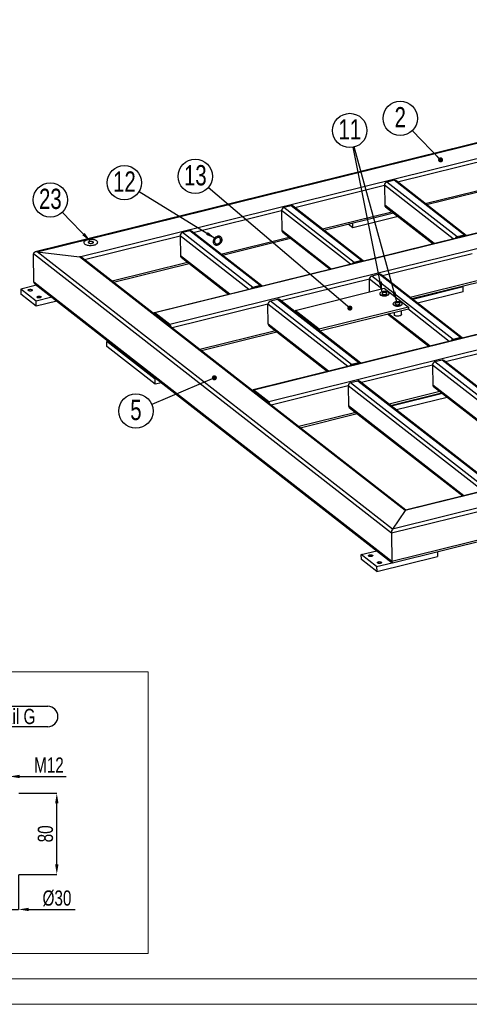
# Model space of a CAD drawing. Header units: millimetres. Extents: x 0 to 841, y 0 to 594.
# Tile 15 of 23: x 365 to 454, y 0 to 194. Entities that reach past the tile are written whole.
import ezdxf

# ---------------------------------------------------------------- set-up
doc = ezdxf.new("R2010")
doc.units = ezdxf.units.MM
doc.header["$PDSIZE"] = -1
for name, color, linetype in [('COTES', 1, 'Continuous'), ('NOTES', 6, 'Continuous'), ('TRAIT-FINS', 9, 'Continuous')]:
    doc.layers.add(name, color=color, linetype=linetype)
doc.layers.add('TRAIT-FORT', color=4, linetype='Continuous', lineweight=25)
doc.styles.add('SLDTEXTSTYLE0', font='TXT', dxfattribs={"width": 0.75})
doc.dimstyles.new('SLDDIMSTYLE5', dxfattribs={"dimtxt": 3, "dimasz": 2, "dimexe": 0, "dimexo": 0.0625, "dimgap": 0.75, "dimtad": 1, "dimdec": 0, "dimlfac": 5, "dimrnd": 1e-09, "dimzin": 12, "dimdsep": 46, "dimtxsty": 'SLDTEXTSTYLE0', "dimsah": 1, "dimcen": 0.09, "dimadec": 0, "dimazin": 3, "dimtfac": 1, "dimtdec": 0, "dimtmove": 0, "dimatfit": 0, "dimfxl": 1, "dimfrac": 2, "dimtolj": 1, "dimtzin": 12, "dimarcsym": 0})
doc.dimstyles.new('SLDDIMSTYLE6', dxfattribs={"dimtxt": 3, "dimasz": 2, "dimexe": 0, "dimexo": 0.0625, "dimgap": 0.75, "dimtad": 1, "dimdec": 0, "dimlfac": 5, "dimrnd": 1e-09, "dimzin": 12, "dimdsep": 46, "dimtxsty": 'SLDTEXTSTYLE0', "dimsah": 1, "dimcen": 0.09, "dimadec": 0, "dimazin": 3, "dimtfac": 1, "dimtdec": 0, "dimtofl": 0, "dimtmove": 0, "dimatfit": 3, "dimfxl": 1, "dimfrac": 2, "dimtolj": 1, "dimtzin": 12, "dimarcsym": 0})
doc.dimstyles.new('SLDDIMSTYLE7', dxfattribs={"dimtxt": 0.18, "dimasz": 1, "dimexe": 0, "dimexo": 0.0625, "dimgap": 0, "dimtad": 0, "dimtih": 1, "dimtoh": 1, "dimdec": 0, "dimrnd": 1e-09, "dimzin": 0, "dimdsep": 46, "dimtxsty": 'Standard', "dimblk1": 'DOT', "dimblk2": 'DOT', "dimsah": 1, "dimcen": 0.09, "dimadec": 0, "dimazin": 0, "dimtfac": 1, "dimtdec": 0, "dimtofl": 0, "dimtmove": 0, "dimatfit": 3, "dimldrblk": 'DOT', "dimfxl": 1, "dimfrac": 2, "dimtolj": 1, "dimtzin": 0, "dimarcsym": 0})
doc.dimstyles.new('SLDDIMSTYLE8', dxfattribs={"dimtxt": 0.18, "dimasz": 2, "dimexe": 0, "dimexo": 0.0625, "dimgap": 0, "dimtad": 0, "dimtih": 1, "dimtoh": 1, "dimdec": 0, "dimrnd": 1e-09, "dimzin": 0, "dimdsep": 46, "dimtxsty": 'Standard', "dimsah": 1, "dimcen": 0.09, "dimadec": 0, "dimazin": 0, "dimtfac": 2, "dimtdec": 0, "dimtofl": 0, "dimtmove": 0, "dimatfit": 3, "dimfxl": 1, "dimfrac": 2, "dimtolj": 1, "dimtzin": 0, "dimarcsym": 0})

# ---------------------------------------------------------------- blocks, each defined once
blk = doc.blocks.new('SW_NOTE_7')
at = {"layer": 'NOTES', "color": 0}
blk.add_circle((-2.36, 2.43), 3.38, dxfattribs=at)
at = {"layer": 'NOTES', "color": 0, "insert": (-2.35, 4.65), "char_height": 4, "attachment_point": 2, "style": 'SLDTEXTSTYLE0'}
blk.add_mtext('2', dxfattribs=at)
blk = doc.blocks.new('_Dot')
at = {"color": 0, "linetype": 'ByBlock', "lineweight": -2}
blk.add_line((-0.5, 0), (-1, 0), dxfattribs=at)
at = {"color": 0, "linetype": 'ByBlock', "const_width": 0.5}
blk.add_lwpolyline([(-0.25, 0, 1), (0.25, 0, 1)], format="xyb", close=True, dxfattribs=at)
blk = doc.blocks.new('SW_NOTE_10')
at = {"layer": 'NOTES', "color": 0}
blk.add_circle((-3.12, -1.32), 3.38, dxfattribs=at)
at = {"layer": 'NOTES', "color": 0, "insert": (-3.11, 0.9), "char_height": 4, "attachment_point": 2, "style": 'SLDTEXTSTYLE0'}
blk.add_mtext('5', dxfattribs=at)
blk = doc.blocks.new('SW_NOTE_22')
at = {"layer": 'NOTES', "color": 0}
blk.add_circle((-2.58, 2.2), 3.38, dxfattribs=at)
at = {"layer": 'NOTES', "color": 0, "insert": (-2.56, 4.42), "char_height": 4, "attachment_point": 2, "style": 'SLDTEXTSTYLE0'}
blk.add_mtext('13', dxfattribs=at)
blk = doc.blocks.new('SW_NOTE_26')
at = {"layer": 'NOTES', "color": 0}
blk.add_circle((-0.67, 3.32), 3.38, dxfattribs=at)
at = {"layer": 'NOTES', "color": 0, "insert": (-0.66, 5.54), "char_height": 4, "attachment_point": 2, "style": 'SLDTEXTSTYLE0'}
blk.add_mtext('11', dxfattribs=at)
blk = doc.blocks.new('SW_NOTE_27')
at = {"layer": 'NOTES', "color": 0}
blk.add_circle((-2.88, 1.77), 3.38, dxfattribs=at)
at = {"layer": 'NOTES', "color": 0, "insert": (-2.87, 4), "char_height": 4, "attachment_point": 2, "style": 'SLDTEXTSTYLE0'}
blk.add_mtext('12', dxfattribs=at)
blk = doc.blocks.new('SW_NOTE_30')
at = {"layer": 'NOTES', "color": 0}
blk.add_circle((-2.36, 2.43), 3.38, dxfattribs=at)
at = {"layer": 'NOTES', "color": 0, "insert": (-2.35, 4.65), "char_height": 4, "attachment_point": 2, "style": 'SLDTEXTSTYLE0'}
blk.add_mtext('23', dxfattribs=at)
blk = doc.blocks.new('_D_154')
at = {"layer": 'COTES', "color": 0, "lineweight": -2, "transparency": 16777216}
for p, q in [((358.95, 25.56), (358.95, 18.71)), ((364.95, 25.56), (364.95, 18.71)), ((356.95, 18.71), (354.95, 18.71)), ((358.95, 18.71), (364.95, 18.71)), ((366.95, 18.71), (376.07, 18.71))]:
    blk.add_line(p, q, dxfattribs=at)
at = {"layer": 'COTES', "color": 0, "transparency": 16777216}
for points in [[(356.95, 19.04), (356.95, 18.38), (358.95, 18.71)], [(366.95, 19.04), (366.95, 18.38), (364.95, 18.71)]]:
    blk.add_solid(points, dxfattribs=at)
at = {"layer": 'Defpoints', "color": 0, "transparency": 16777216}
for p in [(358.95, 25.62), (364.95, 25.62), (358.95, 18.71)]:
    blk.add_point(p, dxfattribs=at)
at = {"layer": 'COTES', "color": 0, "transparency": 16777216, "insert": (372.51, 22.46), "char_height": 3, "attachment_point": 2, "style": 'SLDTEXTSTYLE0'}
blk.add_mtext('\\A1;%%c30', dxfattribs=at)
blk = doc.blocks.new('_D_155')
at = {"layer": 'COTES', "color": 0, "lineweight": -2, "transparency": 16777216}
for p, q in [((365.01, 41.62), (372.47, 41.62)), ((372.47, 27.62), (372.47, 39.62)), ((365.01, 25.62), (372.47, 25.62))]:
    blk.add_line(p, q, dxfattribs=at)
at = {"layer": 'COTES', "color": 0, "transparency": 16777216}
for points in [[(372.14, 39.62), (372.81, 39.62), (372.47, 41.62)], [(372.14, 27.62), (372.81, 27.62), (372.47, 25.62)]]:
    blk.add_solid(points, dxfattribs=at)
at = {"layer": 'Defpoints', "color": 0, "transparency": 16777216}
for p in [(364.95, 41.62), (372.47, 41.62), (364.95, 25.62)]:
    blk.add_point(p, dxfattribs=at)
at = {"layer": 'COTES', "color": 0, "transparency": 16777216, "insert": (368.72, 33.62), "char_height": 3, "attachment_point": 2, "rotation": 90, "style": 'SLDTEXTSTYLE0'}
blk.add_mtext('\\A1;80', dxfattribs=at)
blk = doc.blocks.new('_D_157')
at = {"layer": 'COTES', "color": 0, "lineweight": -2, "transparency": 16777216}
for p, q in [((358.75, 44.94), (356.75, 44.94)), ((360.75, 41.69), (360.75, 44.94)), ((360.75, 44.94), (363.15, 44.94)), ((363.15, 41.69), (363.15, 44.94)), ((365.15, 44.94), (374.3, 44.94))]:
    blk.add_line(p, q, dxfattribs=at)
at = {"layer": 'COTES', "color": 0, "transparency": 16777216}
for points in [[(358.75, 45.27), (358.75, 44.6), (360.75, 44.94)], [(365.15, 45.27), (365.15, 44.6), (363.15, 44.94)]]:
    blk.add_solid(points, dxfattribs=at)
at = {"layer": 'Defpoints', "color": 0, "transparency": 16777216}
for p in [(363.15, 44.94), (360.75, 41.62), (363.15, 41.62)]:
    blk.add_point(p, dxfattribs=at)
at = {"layer": 'COTES', "color": 0, "transparency": 16777216, "insert": (370.92, 48.69), "char_height": 3, "attachment_point": 2, "style": 'SLDTEXTSTYLE0'}
blk.add_mtext('\\A1;M12', dxfattribs=at)
blk = doc.blocks.new('SW_NOTE_43')
at = {"layer": 'NOTES', "color": 0}
for p, q in [((-0.09, 4.37), (15.51, 4.37)), ((15.51, 0.34), (-0.09, 0.34))]:
    blk.add_line(p, q, dxfattribs=at)
for centre, start, end in [((-0.09, 2.36), 90, 270), ((15.51, 2.36), 270, 90)]:
    blk.add_arc(centre, 2.01, start, end, dxfattribs=at)
at = {"layer": 'NOTES', "color": 0, "insert": (7.64, 3.87), "char_height": 3, "attachment_point": 2, "style": 'SLDTEXTSTYLE0'}
blk.add_mtext('Detail G', dxfattribs=at)

msp = doc.modelspace()

# ---------------------------------------------------------------- linework, layer by layer
at = {"lineweight": 18}
for p, q in [((339.2, 65.56), (390.47, 65.56)), ((390.47, 65.56), (390.47, 10)), ((339.2, 10), (390.47, 10)), ((836, 5), (5, 5)), ((841, 0), (0, 0))]:
    msp.add_line(p, q, dxfattribs=at)
at = {"layer": 'TRAIT-FINS', "lineweight": 18, "flags": 128}
msp.add_lwpolyline([(379.43, 150.06), (379.22, 150.03), (379.01, 150.04), (378.82, 150.08), (378.69, 150.15), (378.63, 150.23), (378.65, 150.32), (378.74, 150.41), (378.91, 150.47), (379.11, 150.5), (379.32, 150.49), (379.51, 150.45), (379.65, 150.38), (379.71, 150.3), (379.69, 150.21), (379.59, 150.12), (379.43, 150.06)], dxfattribs=at)
at = {"layer": 'TRAIT-FORT', "lineweight": 25}
for p, q in [((553.2, 194.2), (368.24, 148.38)), ((368.59, 148.4), (553.09, 194.1)), ((376.97, 147.45), (550.6, 190.46)), ((564.36, 179.16), (391.69, 136.39)), ((564.48, 179.12), (391.81, 136.35)), ((567.42, 176.83), (394.75, 134.05)), ((439.59, 162.2), (460.45, 167.37)), ((583.83, 163.96), (411.16, 121.18)), ((583.95, 163.92), (411.28, 121.15)), ((586.89, 161.63), (414.22, 118.85)), ((419.34, 157.18), (437, 161.56)), ((437, 161.56), (437.07, 157.62)), ((450.56, 150.97), (437, 161.56)), ((438.91, 162.53), (437.47, 162.17)), ((451.32, 151.36), (437.47, 162.17)), ((452.76, 151.71), (438.91, 162.53)), ((453.1, 151.65), (439.26, 162.46)), ((445.04, 157.95), (461.93, 162.13)), ((445.33, 157.72), (462.22, 161.91)), ((418.66, 157.51), (417.22, 157.15)), ((432.51, 146.7), (418.66, 157.51)), ((432.85, 146.64), (419.01, 157.45)), ((446.79, 150.04), (437.07, 157.62)), ((437.22, 157.31), (446.59, 149.99)), ((399.36, 152.23), (416.75, 156.54)), ((416.75, 156.54), (416.82, 152.6)), ((430.31, 145.95), (416.75, 156.54)), ((431.07, 146.34), (417.22, 157.15)), ((424.79, 152.93), (438.48, 156.32)), ((425.08, 152.7), (438.77, 156.1)), ((439.71, 155.36), (430.79, 153.15)), ((430.79, 153.15), (429.85, 153.89)), ((430.79, 153.15), (430.77, 154.11)), ((377.91, 146.92), (396.77, 151.59)), ((396.77, 151.59), (396.84, 147.65)), ((410.33, 141), (396.77, 151.59)), ((398.68, 152.56), (397.24, 152.2)), ((411.08, 141.39), (397.24, 152.2)), ((412.52, 141.75), (398.68, 152.56)), ((412.87, 141.68), (399.02, 152.49)), ((426.54, 145.02), (416.82, 152.6)), ((416.97, 152.29), (426.34, 144.97)), ((452.76, 151.71), (451.32, 151.36)), ((404.81, 147.98), (418.23, 151.3)), ((405.09, 147.75), (418.52, 151.08)), ((438.38, 92.92), (367.86, 147.99)), ((367.96, 142.41), (367.86, 147.99)), ((438.59, 93.74), (368.59, 148.4)), ((368.59, 148.4), (376.97, 147.45)), ((406.55, 140.07), (396.84, 147.65)), ((454.31, 148.04), (436.65, 143.67)), ((441.09, 97.38), (376.97, 147.45)), ((441.22, 97.48), (377.5, 147.24)), ((383.36, 142.66), (398.25, 146.35)), ((383.64, 142.44), (398.53, 146.13)), ((396.98, 147.34), (406.36, 140.02)), ((432.51, 146.7), (431.07, 146.34)), ((435.97, 144), (434.53, 143.64)), ((451.98, 131.5), (435.97, 144)), ((452.32, 131.43), (436.31, 143.93)), ((368.46, 141.82), (365.39, 141.06)), ((438.48, 87.34), (367.96, 142.41)), ((368.18, 142.04), (438.55, 87.09)), ((434.06, 143.03), (416.67, 138.72)), ((434.1, 140.51), (434.06, 143.03)), ((436.52, 141.11), (434.06, 143.03)), ((450.54, 131.14), (434.53, 143.64)), ((455.79, 142.81), (442.1, 139.42)), ((442.39, 139.19), (456.08, 142.58)), ((365.39, 141.06), (365.4, 140.07)), ((368.42, 138.69), (365.39, 141.06)), ((368.43, 137.71), (365.4, 140.07)), ((412.52, 141.75), (411.08, 141.39)), ((419.41, 136.87), (436.99, 141.22)), ((436.11, 140.19), (436.11, 140.1)), ((436.99, 141.22), (441.75, 137.51)), ((437.93, 140.14), (437.93, 140.22)), ((614.72, 140.39), (441.09, 97.38)), ((614.37, 140.37), (441.19, 97.47)), ((452.53, 141.5), (442.58, 139.04)), ((452.55, 140.52), (443.54, 138.29)), ((452.33, 141.66), (452.53, 141.5)), ((452.55, 140.52), (452.53, 141.5)), ((371.49, 139.45), (368.42, 138.69)), ((368.43, 137.71), (368.42, 138.69)), ((372.45, 138.7), (368.43, 137.71)), ((414.07, 138.08), (395.21, 133.4)), ((414.14, 134.14), (414.07, 138.08)), ((429.8, 125.8), (414.07, 138.08)), ((415.98, 139.04), (414.54, 138.69)), ((430.55, 126.19), (414.54, 138.69)), ((431.99, 126.54), (415.98, 139.04)), ((432.34, 126.48), (416.33, 138.98)), ((623.84, 138.87), (438.38, 92.92)), ((623.09, 139.44), (438.59, 93.74)), ((438.7, 138.16), (438.71, 138.08)), ((440.52, 138.11), (440.52, 138.19)), ((394.75, 134.05), (391.81, 136.35)), ((394.76, 133.81), (391.82, 136.1)), ((391.93, 136.02), (391.88, 136.01)), ((424.16, 133.15), (419.41, 136.87)), ((419.41, 136.87), (419.41, 136.58)), ((441.75, 137.51), (424.16, 133.15)), ((424.21, 132.83), (441.76, 137.18)), ((437.63, 136.16), (445.81, 129.77)), ((446.01, 129.82), (437.82, 136.2)), ((438.92, 136.47), (438.92, 136.03)), ((440.38, 136.06), (440.36, 136.83)), ((449.78, 130.75), (441.6, 137.14)), ((441.75, 137.51), (441.76, 137.18)), ((426.02, 124.87), (414.14, 134.14)), ((415.55, 132.84), (400.66, 129.15)), ((400.95, 128.93), (415.84, 132.62)), ((414.29, 133.83), (425.83, 124.82)), ((424.16, 133.15), (424.17, 132.86)), ((623.94, 133.29), (438.48, 87.34)), ((438.61, 87.08), (623.56, 132.9)), ((382.33, 130.7), (382.61, 130.77)), ((382.35, 129.72), (382.33, 130.7)), ((391.85, 123.27), (382.33, 130.7)), ((463.25, 130.23), (449.06, 126.72)), ((451.98, 131.5), (450.54, 131.14)), ((391.87, 122.28), (382.35, 129.72)), ((431.99, 126.54), (430.55, 126.19)), ((448.38, 127.04), (446.94, 126.69)), ((473.76, 105.74), (446.94, 126.69)), ((475.2, 106.1), (448.38, 127.04)), ((475.55, 106.04), (448.72, 126.98)), ((446.47, 126.08), (432.47, 122.61)), ((446.47, 126.08), (446.54, 122.14)), ((473, 105.36), (446.47, 126.08)), ((392.13, 123.34), (391.85, 123.27)), ((391.87, 122.28), (391.85, 123.27)), ((393.09, 122.59), (391.87, 122.28)), ((431.79, 122.93), (430.35, 122.58)), ((457.18, 101.63), (430.35, 122.58)), ((458.61, 101.99), (431.79, 122.93)), ((458.96, 101.93), (432.13, 122.87)), ((414.22, 118.85), (411.28, 121.15)), ((414.23, 118.6), (411.28, 120.9)), ((411.4, 120.81), (411.35, 120.8)), ((429.88, 121.97), (414.68, 118.2)), ((429.88, 121.97), (429.95, 118.03)), ((456.42, 101.25), (429.88, 121.97)), ((447.95, 120.84), (437.92, 118.35)), ((438.21, 118.13), (448.23, 120.62)), ((448.43, 120.46), (438.42, 117.99)), ((469.23, 104.42), (446.54, 122.14)), ((446.68, 121.83), (469.04, 104.37)), ((449.39, 119.71), (439.36, 117.23)), ((431.36, 116.73), (420.13, 113.95)), ((452.64, 100.31), (429.95, 118.03)), ((430.09, 117.72), (452.45, 100.26)), ((438.42, 117.99), (438.23, 118.14)), ((438.42, 117.96), (438.42, 117.99)), ((420.42, 113.72), (431.65, 116.51)), ((441.09, 97.38), (438.59, 93.74)), ((438.38, 92.92), (438.48, 87.34)), ((432.45, 88.69), (435.53, 89.45)), ((432.47, 87.71), (432.45, 88.69)), ((435.48, 86.33), (432.45, 88.69)), ((435.5, 85.34), (432.47, 87.71)), ((435.5, 85.34), (447.49, 88.31)), ((447.47, 89.28), (447.49, 88.31)), ((435.48, 86.33), (438.55, 87.09)), ((435.48, 86.33), (435.5, 85.34))]:
    msp.add_line(p, q, dxfattribs=at)
at = {"layer": 'TRAIT-FORT', "lineweight": 25, "flags": 128}
for points in [[(404.98, 150.82), (404.97, 150.98), (404.92, 151.12), (404.85, 151.25), (404.76, 151.35), (404.64, 151.43), (404.51, 151.48), (404.36, 151.5), (404.21, 151.49), (404.05, 151.45), (403.9, 151.39), (403.76, 151.29), (403.63, 151.18), (403.51, 151.04), (403.42, 150.89), (403.36, 150.73), (403.32, 150.57), (403.31, 150.41), (403.32, 150.25), (403.37, 150.11), (403.44, 149.99), (403.54, 149.88), (403.65, 149.8), (403.79, 149.75), (403.93, 149.73), (404.08, 149.74), (404.24, 149.78), (404.39, 149.84), (404.53, 149.94), (404.66, 150.05), (404.78, 150.19), (404.87, 150.34), (404.93, 150.5), (404.97, 150.66), (404.98, 150.82)], [(404.13, 151.48), (404.28, 151.5), (404.43, 151.49), (404.57, 151.46), (404.7, 151.39), (404.81, 151.3), (404.89, 151.19), (404.95, 151.05), (404.98, 150.9), (404.98, 150.74), (404.96, 150.58), (404.9, 150.42), (404.82, 150.26), (404.72, 150.12), (404.6, 149.99), (404.46, 149.89), (404.31, 149.81), (404.16, 149.75), (404.01, 149.73), (403.86, 149.74), (403.72, 149.77), (403.59, 149.84), (403.48, 149.93), (403.4, 150.05), (403.34, 150.18), (403.31, 150.33), (403.31, 150.49), (403.33, 150.65), (403.39, 150.81), (403.47, 150.97), (403.57, 151.11), (403.69, 151.24), (403.83, 151.34), (403.98, 151.42), (404.13, 151.48)], [(380.37, 150.56), (380.25, 150.64), (380.12, 150.7), (379.95, 150.76), (379.78, 150.8), (379.58, 150.83), (379.38, 150.85), (379.17, 150.85), (378.96, 150.84), (378.76, 150.82), (378.57, 150.78), (378.39, 150.73), (378.22, 150.67), (378.09, 150.61), (377.97, 150.53), (377.89, 150.45), (377.83, 150.36), (377.81, 150.27), (377.81, 150.18), (377.85, 150.09), (377.92, 150.01), (378.02, 149.93), (378.15, 149.86), (378.3, 149.8), (378.47, 149.75), (378.66, 149.71), (378.85, 149.69), (379.06, 149.68), (379.27, 149.68), (379.48, 149.7), (379.68, 149.73), (379.86, 149.77), (380.03, 149.82), (380.18, 149.89), (380.31, 149.96), (380.41, 150.04), (380.48, 150.13), (380.52, 150.22), (380.53, 150.31), (380.51, 150.39), (380.45, 150.48), (380.37, 150.56)], [(380.37, 150.56), (380.25, 150.64), (380.12, 150.7), (379.95, 150.76), (379.78, 150.8), (379.58, 150.83), (379.38, 150.85), (379.17, 150.85), (378.96, 150.84), (378.76, 150.82), (378.57, 150.78), (378.39, 150.73), (378.22, 150.67), (378.09, 150.61), (377.97, 150.53), (377.89, 150.45), (377.83, 150.36), (377.81, 150.27), (377.81, 150.18), (377.85, 150.09), (377.92, 150.01), (378.02, 149.93), (378.15, 149.86), (378.3, 149.8), (378.47, 149.75), (378.66, 149.71), (378.85, 149.69), (379.06, 149.68), (379.27, 149.68), (379.48, 149.7), (379.68, 149.73), (379.86, 149.77), (380.03, 149.82), (380.18, 149.89), (380.31, 149.96), (380.41, 150.04), (380.48, 150.13), (380.52, 150.22), (380.53, 150.31), (380.51, 150.39), (380.45, 150.48), (380.37, 150.56)], [(379.59, 150.37), (379.51, 150.41), (379.42, 150.44), (379.3, 150.46), (379.18, 150.47), (379.06, 150.46), (378.94, 150.44), (378.84, 150.41), (378.76, 150.37), (378.71, 150.32), (378.69, 150.26), (378.7, 150.21), (378.75, 150.16), (378.82, 150.12), (378.92, 150.09), (379.03, 150.07), (379.15, 150.06), (379.28, 150.07), (379.4, 150.09), (379.5, 150.12), (379.57, 150.16), (379.63, 150.21), (379.65, 150.27), (379.63, 150.32), (379.59, 150.37)], [(404.75, 150.76), (404.73, 150.89), (404.68, 151.01), (404.62, 151.11), (404.53, 151.18), (404.42, 151.23), (404.3, 151.25), (404.17, 151.24), (404.04, 151.2), (403.91, 151.13), (403.8, 151.04), (403.7, 150.93), (403.63, 150.81), (403.57, 150.67), (403.55, 150.53), (403.55, 150.4), (403.58, 150.28), (403.64, 150.17), (403.72, 150.08), (403.82, 150.02), (403.93, 149.99), (404.06, 149.98), (404.19, 150.01), (404.32, 150.06), (404.44, 150.14), (404.54, 150.24), (404.63, 150.36), (404.69, 150.49), (404.73, 150.63), (404.75, 150.76)], [(366.87, 140.76), (366.83, 140.8), (366.83, 140.85), (366.85, 140.9), (366.91, 140.95), (366.99, 140.98), (367.09, 141.01), (367.21, 141.02), (367.32, 141.02), (367.43, 141), (367.53, 140.97), (367.59, 140.93), (367.63, 140.89), (367.64, 140.84), (367.62, 140.79), (367.56, 140.74), (367.48, 140.71), (367.38, 140.68), (367.26, 140.67), (367.15, 140.67), (367.04, 140.69), (366.94, 140.72), (366.87, 140.76)], [(437.82, 140.4), (437.72, 140.46), (437.6, 140.51), (437.46, 140.55), (437.3, 140.58), (437.13, 140.59), (436.96, 140.59), (436.79, 140.58), (436.62, 140.55), (436.48, 140.51), (436.35, 140.46), (436.24, 140.4), (436.17, 140.33), (436.12, 140.26), (436.11, 140.18), (436.13, 140.11), (436.18, 140.04), (436.26, 139.97), (436.37, 139.92), (436.5, 139.87), (436.66, 139.84), (436.82, 139.82), (436.99, 139.81), (437.16, 139.82), (437.33, 139.84), (437.49, 139.87), (437.63, 139.92), (437.74, 139.98), (437.83, 140.04), (437.89, 140.11), (437.92, 140.19), (437.92, 140.26), (437.88, 140.33), (437.82, 140.4)], [(436.11, 140.1), (436.11, 140.1), (436.13, 140.03), (436.18, 139.96), (436.26, 139.89), (436.37, 139.84), (436.51, 139.79), (436.66, 139.76), (436.82, 139.74), (436.99, 139.73), (437.17, 139.74), (437.33, 139.76), (437.49, 139.79), (437.63, 139.84), (437.74, 139.9), (437.83, 139.96), (437.9, 140.03), (437.92, 140.1), (437.93, 140.14)], [(437.42, 140.3), (437.35, 140.35), (437.25, 140.38), (437.13, 140.4), (437.01, 140.4), (436.88, 140.39), (436.77, 140.37), (436.67, 140.33), (436.6, 140.28), (436.56, 140.23), (436.56, 140.18), (436.58, 140.13), (436.64, 140.08), (436.73, 140.04), (436.84, 140.02), (436.96, 140), (437.09, 140.01), (437.21, 140.02), (437.32, 140.05), (437.4, 140.1), (437.46, 140.15), (437.48, 140.2), (437.47, 140.25), (437.42, 140.3)], [(368.61, 139.4), (368.57, 139.45), (368.56, 139.5), (368.58, 139.55), (368.64, 139.6), (368.72, 139.63), (368.82, 139.66), (368.94, 139.67), (369.05, 139.67), (369.16, 139.65), (369.26, 139.62), (369.33, 139.58), (369.37, 139.54), (369.37, 139.49), (369.35, 139.44), (369.29, 139.39), (369.21, 139.36), (369.11, 139.33), (368.99, 139.32), (368.88, 139.32), (368.77, 139.34), (368.68, 139.37), (368.61, 139.4)], [(440.41, 138.37), (440.32, 138.43), (440.19, 138.48), (440.05, 138.52), (439.89, 138.55), (439.72, 138.57), (439.55, 138.57), (439.38, 138.55), (439.22, 138.52), (439.07, 138.48), (438.94, 138.43), (438.84, 138.37), (438.76, 138.3), (438.72, 138.23), (438.7, 138.15), (438.72, 138.08), (438.78, 138.01), (438.86, 137.95), (438.97, 137.89), (439.1, 137.84), (439.25, 137.81), (439.42, 137.79), (439.59, 137.78), (439.76, 137.79), (439.93, 137.81), (440.08, 137.85), (440.22, 137.89), (440.34, 137.95), (440.43, 138.02), (440.49, 138.09), (440.52, 138.16), (440.52, 138.23), (440.48, 138.31), (440.41, 138.37)], [(438.71, 138.08), (438.71, 138.07), (438.73, 138), (438.78, 137.93), (438.86, 137.86), (438.97, 137.81), (439.1, 137.76), (439.25, 137.73), (439.42, 137.71), (439.59, 137.7), (439.76, 137.71), (439.93, 137.73), (440.08, 137.77), (440.22, 137.81), (440.34, 137.87), (440.43, 137.93), (440.49, 138), (440.52, 138.08), (440.52, 138.11)], [(440.02, 138.28), (439.95, 138.32), (439.85, 138.35), (439.73, 138.37), (439.6, 138.37), (439.48, 138.36), (439.37, 138.34), (439.27, 138.3), (439.2, 138.26), (439.16, 138.21), (439.15, 138.15), (439.18, 138.1), (439.24, 138.05), (439.33, 138.01), (439.44, 137.99), (439.56, 137.98), (439.68, 137.98), (439.81, 138), (439.91, 138.03), (440, 138.07), (440.05, 138.12), (440.08, 138.17), (440.07, 138.23), (440.02, 138.28)], [(391.81, 136.35), (391.76, 136.38), (391.71, 136.39), (391.67, 136.38), (391.63, 136.35), (391.6, 136.3), (391.58, 136.24)], [(440.38, 136.06), (440.38, 136.04), (440.35, 135.97), (440.3, 135.91), (440.21, 135.85), (440.1, 135.8), (439.96, 135.76), (439.81, 135.74), (439.66, 135.73), (439.5, 135.73), (439.35, 135.75), (439.22, 135.79), (439.1, 135.83), (439.01, 135.88)], [(411.28, 121.15), (411.23, 121.18), (411.18, 121.19), (411.14, 121.18), (411.1, 121.15), (411.07, 121.1), (411.05, 121.04)], [(433.94, 88.39), (433.9, 88.44), (433.89, 88.49), (433.91, 88.54), (433.97, 88.58), (434.05, 88.62), (434.16, 88.65), (434.27, 88.66), (434.39, 88.66), (434.49, 88.64), (434.59, 88.61), (434.66, 88.57), (434.7, 88.53), (434.7, 88.48), (434.68, 88.43), (434.62, 88.38), (434.54, 88.34), (434.44, 88.32), (434.32, 88.31), (434.21, 88.31), (434.1, 88.33), (434.01, 88.35), (433.94, 88.39)], [(435.67, 87.04), (435.63, 87.09), (435.62, 87.14), (435.64, 87.19), (435.7, 87.23), (435.78, 87.27), (435.89, 87.29), (436, 87.31), (436.12, 87.3), (436.22, 87.29), (436.32, 87.26), (436.39, 87.22), (436.43, 87.17), (436.44, 87.12), (436.41, 87.07), (436.35, 87.03), (436.27, 86.99), (436.17, 86.97), (436.06, 86.96), (435.94, 86.96), (435.83, 86.97), (435.74, 87), (435.67, 87.04)]]:
    msp.add_lwpolyline(points, dxfattribs=at)
at = {"layer": 'TRAIT-FORT', "lineweight": 25}
for centre, radius, start, end in [((437.65, 161.55), 0.643, 105.5093, 179.2717), ((439.02, 162.15), 0.395, 53.4256, 106.0662), ((418.77, 157.13), 0.395, 53.4256, 106.0662), ((437.47, 157.61), 0.395, 179.1429, 230.5177), ((417.39, 156.53), 0.643, 105.5093, 179.2717), ((397.41, 151.58), 0.643, 105.5093, 179.2717), ((398.79, 152.18), 0.395, 53.4256, 106.0662), ((417.22, 152.6), 0.395, 179.1429, 230.5177), ((452.87, 151.34), 0.388, 43.9207, 106.313), ((451.49, 150.74), 0.639, 105.489, 149.7666), ((397.23, 147.65), 0.395, 179.1429, 230.5177), ((431.24, 145.73), 0.639, 105.489, 149.7666), ((432.62, 146.33), 0.388, 43.9207, 106.313), ((436.08, 143.62), 0.391, 53.1424, 106.3494), ((434.7, 143.02), 0.643, 105.5093, 179.2717), ((411.25, 140.77), 0.639, 105.489, 149.7666), ((412.63, 141.37), 0.388, 43.9207, 106.313), ((414.72, 138.07), 0.643, 105.5093, 179.2717), ((416.09, 138.67), 0.391, 53.1424, 106.3494), ((391.77, 136.06), 0.0635, 43.3913, 115.7142), ((439.11, 136.04), 0.186, 183.9845, 238.2056), ((394.14, 133.44), 0.865, 9.0042, 44.9451), ((414.54, 134.13), 0.395, 179.1429, 230.5177), ((394.55, 133.57), 0.311, 24.4355, 48.0379), ((450.71, 130.52), 0.639, 105.489, 149.7666), ((452.09, 131.12), 0.388, 43.9207, 106.313), ((432.1, 126.17), 0.388, 43.9207, 106.313), ((447.11, 126.07), 0.643, 105.5093, 179.2717), ((448.49, 126.66), 0.395, 53.4256, 106.0662), ((430.72, 125.57), 0.639, 105.489, 149.7666), ((430.52, 121.96), 0.643, 105.5093, 179.2717), ((431.9, 122.56), 0.395, 53.4256, 106.0662), ((411.24, 120.86), 0.0635, 43.3913, 115.7142), ((446.93, 122.13), 0.395, 179.1429, 230.5177), ((413.61, 118.24), 0.865, 9.0042, 44.9451), ((414.02, 118.37), 0.311, 24.4355, 48.0379), ((430.35, 118.02), 0.395, 179.1429, 230.5177)]:
    msp.add_arc(centre, radius, start, end, dxfattribs=at)
for centre, major_axis, ratio, start_param, end_param in [((368.6, 147.9), (0.732, -0.156), 0.647675, 1.720021, 3.290817), ((368.6, 147.9), (0.732, -0.156), 0.647675, 1.720021, 3.290817), ((376.98, 146.95), (0.732, -0.156), 0.647675, 0.926443, 1.720021), ((376.98, 146.95), (0.732, -0.156), 0.647675, 0.926443, 1.720021), ((368.7, 142.33), (0.732, -0.156), 0.647675, 3.290817, 4.068036), ((368.7, 142.33), (0.732, -0.156), 0.647675, 3.290817, 4.068036), ((441.1, 96.89), (0.125, 0.587), 0.308952, 0.149224, 0.644353), ((441.1, 96.89), (0.125, 0.587), 0.308952, 0.149224, 0.644353), ((438.6, 93.24), (0.125, 0.587), 0.308952, 0.644353, 2.215149), ((438.6, 93.24), (0.125, 0.587), 0.308952, 0.644353, 2.215149), ((438.7, 87.67), (0.125, 0.587), 0.308952, 2.215149, 3.290817), ((438.7, 87.67), (0.125, 0.587), 0.308952, 2.215149, 3.290817)]:
    msp.add_ellipse(centre, major_axis=major_axis, ratio=ratio, start_param=start_param, end_param=end_param, dxfattribs=at)

# ---------------------------------------------------------------- block references
at = {"layer": 'NOTES'}
for name, p in [('SW_NOTE_7', (442.48, 172.31)), ('SW_NOTE_26', (430.86, 169.03)), ('SW_NOTE_27', (388.67, 160.27)), ('SW_NOTE_22', (402.32, 161.1)), ('SW_NOTE_30', (373.55, 156.21)), ('SW_NOTE_10', (391.17, 118.33)), ('SW_NOTE_43', (355.18, 54.4))]:
    msp.add_blockref(name, p, dxfattribs=at)

# ---------------------------------------------------------------- dimensions: what is measured, and where the dimension line sits
at = {"layer": 'COTES'}
for base, p1, p2, text, picture, middle in [((363.15, 44.94), (360.75, 41.62), (363.15, 41.62), 'M12', '_D_157', (370.92, 44.94)), ((358.95, 18.71), (364.95, 25.62), (358.95, 25.62), '%%c<>', '_D_154', (372.51, 18.71))]:
    dim = msp.add_linear_dim(base=base, p1=p1, p2=p2, text=text, dimstyle='SLDDIMSTYLE5', dxfattribs=at)
    dim.commit()
    dim.dimension.update_dxf_attribs({"geometry": picture, "text_midpoint": middle, "dimtype": 160})
dim = msp.add_linear_dim(base=(372.47, 41.62), p1=(364.95, 25.62), p2=(364.95, 41.62), angle=90, dimstyle='SLDDIMSTYLE6', dxfattribs=at)
dim.commit()
dim.dimension.update_dxf_attribs({"geometry": '_D_155', "text_midpoint": (372.47, 33.62), "dimtype": 160})

# ---------------------------------------------------------------- leaders
at = {"layer": 'NOTES'}
for points, dimstyle in [([(448.08, 166.55), (442.48, 172.31)], 'SLDDIMSTYLE7'), ([(436.58, 140.54), (430.86, 169.03)], 'SLDDIMSTYLE8'), ([(439.44, 138.56), (431.08, 169.09)], 'SLDDIMSTYLE8'), ([(403.76, 151), (388.67, 160.27)], 'SLDDIMSTYLE8'), ([(430.21, 137.32), (402.32, 161.1)], 'SLDDIMSTYLE7'), ([(379.13, 150.47), (373.55, 156.21)], 'SLDDIMSTYLE8'), ([(403.51, 123.57), (391.17, 118.33)], 'SLDDIMSTYLE7')]:
    msp.add_leader(points, dimstyle=dimstyle, dxfattribs=at)

doc.saveas('drawing.dxf')
